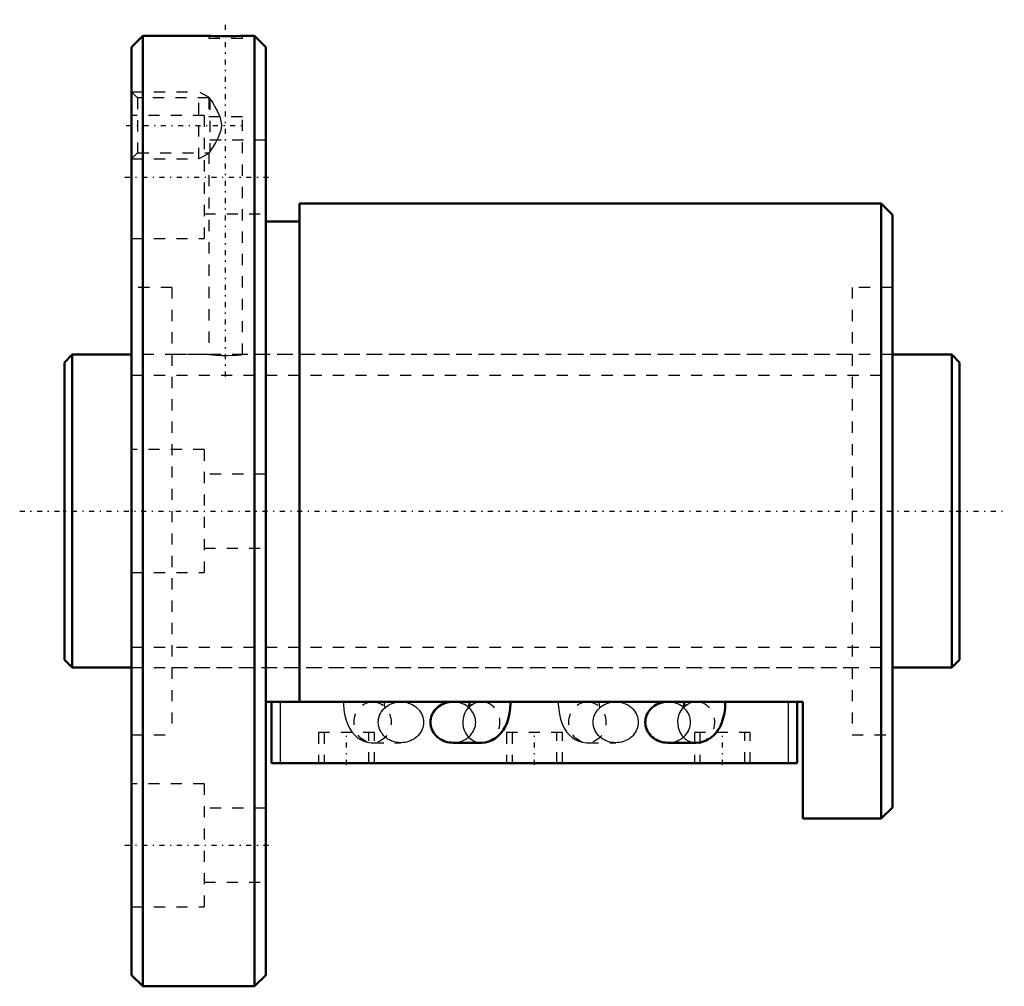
# Model space of a CAD drawing. Header units: millimetres. Extents: x -4 to 84, y -42.5 to 44.
import ezdxf

# ---------------------------------------------------------------- set-up
doc = ezdxf.new("R2010")
doc.units = ezdxf.units.MM
doc.linetypes.add('Center', pattern=[1.5, 0.45, -0.5, 0.05, -0.5])
doc.linetypes.add('Dashed', pattern=[2, 1, -1])
for name, color, linetype, lineweight in [('2d ConnectionPoints', 7, 'Continuous', 50), ('AM_0', 7, 'Continuous', 50), ('AM_4', 3, 'Continuous', 25), ('AM_5', 3, 'Continuous', 25), ('AM_7', 7, 'Center', 25), ('AM_9', 6, 'Dashed', 25)]:
    doc.layers.add(name, color=color, linetype=linetype, lineweight=lineweight)

# ---------------------------------------------------------------- blocks, each defined once
blk = doc.blocks.new('1_BNF_2806_5RR_Nut_0_in_BNF2806V_5RRG1_80LC0_000_rev_4')
at = {"layer": 'AM_0'}
for p, q in [((7, 42.5), (6, 41.5)), ((12.9, 42.5), (7, 42.5)), ((7, 42.5), (7, -42.5)), ((17, 42.5), (15.882, 42.5)), ((18, 41.5), (17, 42.5)), ((17, 42.5), (17, -42.5)), ((6, 41.5), (6, -41.5)), ((18, 41.5), (18, -41.5)), ((73, 27.5), (21, 27.5)), ((21, 27.5), (21, -17.05)), ((73, 27.5), (73, -27.5)), ((74, 26.5), (73, 27.5)), ((74, 26.5), (74, -26.5)), ((21, 25.9), (18, 25.9)), ((66, -17.05), (18, -17.05)), ((18.5, -22.55), (18.5, -17.05)), ((36.203, -17.051), (34.732, -17.051)), ((55.403, -17.051), (53.932, -17.051)), ((65.5, -22.55), (65.5, -17.05)), ((66, -27.5), (66, -17.05)), ((34.732, -20.716), (37.26, -20.716)), ((53.932, -20.716), (56.46, -20.716)), ((65.5, -22.55), (18.5, -22.55)), ((73, -27.5), (74, -26.5)), ((66, -27.5), (73, -27.5)), ((6, -41.5), (7, -42.5)), ((17, -42.5), (18, -41.5)), ((7, -42.5), (17, -42.5))]:
    blk.add_line(p, q, dxfattribs=at)
for points in [[(15.9, 42.5), (15.86, 42.499), (15.664, 42.492), (15.326, 42.484), (14.883, 42.476), (14.385, 42.474), (13.89, 42.477), (13.452, 42.484), (13.121, 42.493), (12.934, 42.499), (12.9, 42.5)], [(34.732, -17.051), (34.555, -17.058), (34.38, -17.079), (34.208, -17.113), (34.04, -17.162), (33.877, -17.223), (33.721, -17.296), (33.572, -17.382), (33.432, -17.48), (33.302, -17.588), (33.183, -17.706), (33.075, -17.832), (32.981, -17.967), (32.899, -18.109), (32.832, -18.257), (32.779, -18.409), (32.74, -18.565), (32.717, -18.724), (32.71, -18.883)], [(36.203, -17.05), (36.201, -17.148), (36.186, -17.332), (36.162, -17.486), (36.138, -17.58), (36.122, -17.628), (36.12, -17.634)], [(37.26, -20.716), (37.596, -20.689), (37.929, -20.61), (38.238, -20.484), (38.52, -20.316), (38.776, -20.112), (39.006, -19.873), (39.211, -19.597), (39.394, -19.279), (39.555, -18.912), (39.686, -18.499), (39.782, -18.062), (39.841, -17.618), (39.866, -17.173), (39.867, -17.05)], [(53.932, -17.051), (53.755, -17.058), (53.58, -17.079), (53.408, -17.113), (53.24, -17.162), (53.077, -17.223), (52.921, -17.296), (52.772, -17.382), (52.632, -17.48), (52.502, -17.588), (52.383, -17.706), (52.275, -17.832), (52.181, -17.967), (52.099, -18.109), (52.032, -18.257), (51.979, -18.409), (51.94, -18.565), (51.917, -18.724), (51.91, -18.883)], [(55.403, -17.05), (55.401, -17.148), (55.386, -17.332), (55.362, -17.486), (55.338, -17.58), (55.322, -17.628), (55.32, -17.634)], [(56.46, -20.716), (56.796, -20.689), (57.129, -20.61), (57.438, -20.484), (57.72, -20.316), (57.976, -20.112), (58.206, -19.873), (58.411, -19.597), (58.594, -19.279), (58.755, -18.912), (58.886, -18.499), (58.982, -18.062), (59.041, -17.618), (59.066, -17.173), (59.067, -17.05)], [(32.71, -18.883), (32.717, -19.043), (32.74, -19.202), (32.779, -19.358), (32.832, -19.51), (32.899, -19.658), (32.981, -19.8), (33.075, -19.934), (33.183, -20.061), (33.302, -20.179), (33.432, -20.287), (33.572, -20.384), (33.721, -20.47), (33.877, -20.544), (34.04, -20.605), (34.208, -20.653), (34.38, -20.688), (34.555, -20.709), (34.732, -20.716)], [(51.91, -18.883), (51.917, -19.043), (51.94, -19.202), (51.979, -19.358), (52.032, -19.51), (52.099, -19.658), (52.181, -19.8), (52.275, -19.934), (52.383, -20.061), (52.502, -20.179), (52.632, -20.287), (52.772, -20.384), (52.921, -20.47), (53.077, -20.544), (53.24, -20.605), (53.408, -20.653), (53.58, -20.688), (53.755, -20.709), (53.932, -20.716)]]:
    blk.add_lwpolyline(points, dxfattribs=at)
at = {"layer": 'AM_4'}
for p, q in [((19.3, -22.55), (19.3, -17.05)), ((64.7, -22.55), (64.7, -17.05))]:
    blk.add_line(p, q, dxfattribs=at)
for centre, start_param in [((37.26, -18.883), 0.791205), ((56.46, -18.883), 0.797786)]:
    blk.add_ellipse(centre, major_axis=(0, 1.832), ratio=0.906308, start_param=start_param, end_param=3.144535, dxfattribs=at)
at = {"layer": 'AM_5', "linetype": 'Dashed'}
for p, q in [((6, 37.5), (12, 37.5)), ((12, 31.5), (12, 37.5)), ((13, 36.958), (12, 37.5)), ((12.9, 31.987), (12, 31.5)), ((6, 31.5), (12, 31.5))]:
    blk.add_line(p, q, dxfattribs=at)
at = {"layer": 'AM_7'}
for p, q in [((14.4, 12.05), (14.4, 43.95)), ((5.52, 34.5), (16.08, 34.5)), ((5.4, 29.878), (18.6, 29.878)), ((25.2, -22.688), (25.2, -19.663)), ((42, -22.688), (42, -19.663)), ((58.8, -22.688), (58.8, -19.663)), ((5.4, -29.878), (18.6, -29.878))]:
    blk.add_line(p, q, dxfattribs=at)
at = {"layer": 'AM_9'}
for p, q in [((12.9, 42.5), (12.9, 42.3)), ((12.9, 42.3), (15.9, 42.3)), ((15.9, 42.3), (15.9, 42.5)), ((6.541, 36.958), (6, 37.5)), ((12.912, 36.958), (6.541, 36.958)), ((6.541, 36.958), (6.541, 32.041)), ((12.9, 36.958), (12.9, 35.3)), ((13, 36.899), (12.9, 36.958)), ((13, 36.899), (13, 32.101)), ((12.5, 35.378), (6, 35.378)), ((12.5, 35.378), (12.5, 24.378)), ((12.9, 35.3), (15.9, 35.3)), ((15.9, 13.998), (15.9, 35.3)), ((18, 33.178), (12.5, 33.178)), ((6, 31.5), (6.541, 32.041)), ((6.541, 32.041), (12.912, 32.041)), ((12.9, 32.041), (13, 32.101)), ((12.9, 32.049), (12.9, 14)), ((12.5, 26.578), (18, 26.578)), ((6, 24.378), (12.5, 24.378)), ((9.6, 20), (6, 20)), ((9.6, 20), (9.6, -20)), ((70.4, 20), (70.4, -20)), ((74, 20), (70.4, 20)), ((12.9, 14), (9.6, 14)), ((70.4, 14), (15.881, 14)), ((12.5, 5.5), (6, 5.5)), ((12.5, 5.5), (12.5, -5.5)), ((18, 3.3), (12.5, 3.3)), ((12.5, -3.3), (18, -3.3)), ((6, -5.5), (12.5, -5.5)), ((9.6, -14), (70.4, -14)), ((27.54, -17.051), (27.801, -17.074)), ((30.068, -17.051), (27.54, -17.051)), ((37.26, -17.051), (36.203, -17.051)), ((36.881, -17.1), (36.917, -17.091)), ((37.142, -17.056), (37.26, -17.051)), ((46.74, -17.051), (47.001, -17.074)), ((49.268, -17.051), (46.74, -17.051)), ((56.46, -17.051), (55.403, -17.051)), ((56.081, -17.1), (56.117, -17.091)), ((56.342, -17.056), (56.46, -17.051)), ((6, -20), (9.6, -20)), ((27.7, -19.8), (22.7, -19.8)), ((22.7, -19.8), (22.7, -22.55)), ((23.2, -19.8), (23.2, -22.55)), ((27.2, -22.55), (27.2, -19.8)), ((27.7, -22.55), (27.7, -19.8)), ((44.5, -19.8), (39.5, -19.8)), ((39.5, -19.8), (39.5, -22.55)), ((40, -19.8), (40, -22.55)), ((44, -22.55), (44, -19.8)), ((44.5, -22.55), (44.5, -19.8)), ((61.3, -19.8), (56.3, -19.8)), ((56.3, -19.8), (56.3, -22.55)), ((56.8, -19.8), (56.8, -22.55)), ((60.8, -22.55), (60.8, -19.8)), ((61.3, -22.55), (61.3, -19.8)), ((70.4, -20), (74, -20)), ((27.54, -20.716), (30.068, -20.716)), ((46.74, -20.716), (49.268, -20.716)), ((12.5, -24.378), (6, -24.378)), ((12.5, -24.378), (12.5, -35.378)), ((18, -26.578), (12.5, -26.578)), ((12.5, -33.178), (18, -33.178)), ((6, -35.378), (12.5, -35.378))]:
    blk.add_line(p, q, dxfattribs=at)
for points in [[(13, 36.899), (13.031, 36.851), (13.25, 36.503), (13.454, 36.162), (13.66, 35.79), (13.886, 35.3)], [(13, 32.101), (13.156, 32.347), (13.319, 32.611), (13.491, 32.903), (13.751, 33.389), (13.961, 33.914), (14.034, 34.225), (14.055, 34.544), (14.018, 34.861), (13.934, 35.17), (13.886, 35.3)], [(12.9, 14), (12.984, 13.991), (13.226, 13.969), (13.601, 13.942), (14.067, 13.923), (14.57, 13.92), (15.051, 13.935), (15.46, 13.96), (15.751, 13.985), (15.891, 13.999), (15.9, 14)], [(24.933, -17.05), (24.938, -17.292), (24.971, -17.734), (25.039, -18.172), (25.144, -18.607), (25.296, -19.039), (25.476, -19.412), (25.684, -19.733), (25.916, -20.007), (26.173, -20.238), (26.455, -20.426), (26.758, -20.57), (27.079, -20.666), (27.198, -20.688)], [(28.047, -18.883), (28.054, -18.724), (28.077, -18.565), (28.116, -18.409), (28.169, -18.257), (28.236, -18.109), (28.318, -17.967), (28.412, -17.832), (28.52, -17.706), (28.639, -17.588), (28.769, -17.48), (28.909, -17.382), (29.058, -17.296), (29.214, -17.223), (29.377, -17.162), (29.545, -17.113), (29.717, -17.079), (29.892, -17.058), (30.068, -17.051)], [(28.594, -17.509), (28.65, -17.582), (28.677, -17.628), (28.68, -17.634)], [(28.661, -17.579), (28.641, -17.496), (28.618, -17.364), (28.602, -17.197), (28.597, -17.05)], [(28.68, -17.634), (28.678, -17.63), (28.664, -17.586), (28.661, -17.579)], [(30.068, -17.051), (30.245, -17.058), (30.42, -17.079), (30.592, -17.113), (30.76, -17.162), (30.923, -17.223), (31.079, -17.296), (31.228, -17.382), (31.368, -17.48), (31.498, -17.588), (31.617, -17.706), (31.725, -17.832), (31.819, -17.967), (31.901, -18.109), (31.968, -18.257), (32.021, -18.409), (32.06, -18.565), (32.083, -18.724), (32.09, -18.883), (32.083, -19.043), (32.06, -19.202), (32.021, -19.358), (31.968, -19.51), (31.901, -19.658), (31.819, -19.8), (31.725, -19.934), (31.617, -20.061), (31.498, -20.179), (31.368, -20.287), (31.228, -20.384), (31.079, -20.47), (30.923, -20.544), (30.76, -20.605), (30.592, -20.653), (30.42, -20.688), (30.245, -20.709), (30.068, -20.716)], [(34.732, -20.716), (34.908, -20.709), (35.083, -20.688), (35.255, -20.653), (35.423, -20.605), (35.586, -20.544), (35.742, -20.47), (35.891, -20.384), (36.031, -20.287), (36.161, -20.179), (36.28, -20.061), (36.388, -19.934), (36.482, -19.8), (36.564, -19.658), (36.631, -19.51), (36.684, -19.358), (36.723, -19.202), (36.746, -19.043), (36.753, -18.883), (36.746, -18.724), (36.723, -18.565), (36.684, -18.409), (36.631, -18.257), (36.564, -18.109), (36.482, -17.967), (36.388, -17.832), (36.28, -17.706), (36.161, -17.588), (36.031, -17.48), (35.891, -17.382), (35.742, -17.296), (35.586, -17.223), (35.423, -17.162), (35.255, -17.113), (35.083, -17.079), (34.908, -17.058), (34.732, -17.051)], [(36.12, -17.634), (36.122, -17.629), (36.149, -17.585), (36.15, -17.582)], [(36.15, -17.582), (36.212, -17.501), (36.328, -17.386), (36.501, -17.26), (36.726, -17.15), (36.881, -17.1)], [(36.917, -17.091), (36.985, -17.076), (37.142, -17.056)], [(44.133, -17.05), (44.138, -17.292), (44.171, -17.734), (44.239, -18.172), (44.344, -18.607), (44.496, -19.039), (44.676, -19.412), (44.884, -19.733), (45.116, -20.007), (45.373, -20.238), (45.655, -20.426), (45.958, -20.57), (46.279, -20.666), (46.646, -20.714), (46.74, -20.716)], [(47.247, -18.883), (47.254, -18.724), (47.277, -18.565), (47.316, -18.409), (47.369, -18.257), (47.436, -18.109), (47.518, -17.967), (47.612, -17.832), (47.72, -17.706), (47.839, -17.588), (47.969, -17.48), (48.109, -17.382), (48.258, -17.296), (48.414, -17.223), (48.577, -17.162), (48.745, -17.113), (48.917, -17.079), (49.092, -17.058), (49.268, -17.051)], [(47.794, -17.509), (47.85, -17.582), (47.877, -17.628), (47.88, -17.634)], [(47.861, -17.579), (47.841, -17.496), (47.818, -17.364), (47.802, -17.197), (47.797, -17.05)], [(47.88, -17.634), (47.878, -17.63), (47.864, -17.586), (47.861, -17.579)], [(49.268, -17.051), (49.445, -17.058), (49.62, -17.079), (49.792, -17.113), (49.96, -17.162), (50.123, -17.223), (50.279, -17.296), (50.428, -17.382), (50.568, -17.48), (50.698, -17.588), (50.817, -17.706), (50.925, -17.832), (51.019, -17.967), (51.101, -18.109), (51.168, -18.257), (51.221, -18.409), (51.26, -18.565), (51.283, -18.724), (51.29, -18.883), (51.283, -19.043), (51.26, -19.202), (51.221, -19.358), (51.168, -19.51), (51.101, -19.658), (51.019, -19.8), (50.925, -19.934), (50.817, -20.061), (50.698, -20.179), (50.568, -20.287), (50.428, -20.384), (50.279, -20.47), (50.123, -20.544), (49.96, -20.605), (49.792, -20.653), (49.62, -20.688), (49.445, -20.709), (49.268, -20.716)], [(53.932, -20.716), (54.108, -20.709), (54.283, -20.688), (54.455, -20.653), (54.623, -20.605), (54.786, -20.544), (54.942, -20.47), (55.091, -20.384), (55.231, -20.287), (55.361, -20.179), (55.48, -20.061), (55.588, -19.934), (55.682, -19.8), (55.764, -19.658), (55.831, -19.51), (55.884, -19.358), (55.923, -19.202), (55.946, -19.043), (55.953, -18.883), (55.946, -18.724), (55.923, -18.565), (55.884, -18.409), (55.831, -18.257), (55.764, -18.109), (55.682, -17.967), (55.588, -17.832), (55.48, -17.706), (55.361, -17.588), (55.231, -17.48), (55.091, -17.382), (54.942, -17.296), (54.786, -17.223), (54.623, -17.162), (54.455, -17.113), (54.283, -17.079), (54.108, -17.058), (53.932, -17.051)], [(55.32, -17.634), (55.322, -17.629), (55.349, -17.585), (55.35, -17.582)], [(55.35, -17.582), (55.412, -17.501), (55.528, -17.386), (55.701, -17.26), (55.926, -17.15), (56.081, -17.1)], [(56.117, -17.091), (56.185, -17.076), (56.342, -17.056)], [(30.068, -20.716), (29.892, -20.709), (29.717, -20.688), (29.545, -20.653), (29.377, -20.605), (29.214, -20.544), (29.058, -20.47), (28.909, -20.384), (28.769, -20.287), (28.639, -20.179), (28.52, -20.061), (28.412, -19.934), (28.318, -19.8), (28.236, -19.658), (28.169, -19.51), (28.116, -19.358), (28.077, -19.202), (28.054, -19.043), (28.047, -18.883)], [(49.268, -20.716), (49.092, -20.709), (48.917, -20.688), (48.745, -20.653), (48.577, -20.605), (48.414, -20.544), (48.258, -20.47), (48.109, -20.384), (47.969, -20.287), (47.839, -20.179), (47.72, -20.061), (47.612, -19.934), (47.518, -19.8), (47.436, -19.658), (47.369, -19.51), (47.316, -19.358), (47.277, -19.202), (47.254, -19.043), (47.247, -18.883)], [(27.198, -20.688), (27.446, -20.714), (27.54, -20.716)]]:
    blk.add_lwpolyline(points, dxfattribs=at)
for centre in [(27.54, -18.883), (46.74, -18.883)]:
    blk.add_ellipse(centre, major_axis=(0, 1.832), ratio=0.906308, dxfattribs=at)
for centre, start_param, end_param in [((37.26, -18.883), 0.545152, 0.791205), ((37.26, -18.883), 3.228355, 6.513337), ((56.46, -18.883), 0.545152, 0.797786), ((56.46, -18.883), 3.228355, 6.513337), ((37.26, -18.883), 3.144535, 3.201321), ((56.46, -18.883), 3.144535, 3.201321)]:
    blk.add_ellipse(centre, major_axis=(0, 1.832), ratio=0.906308, start_param=start_param, end_param=end_param, dxfattribs=at)
blk = doc.blocks.new('2_BNF_2806_5RR000_Shaft_0_in_BNF2806V_5RRG1_80LC0_000_rev_4')
at = {"layer": 'AM_0'}
for p, q in [((0.7, 14), (0, 13.3)), ((0, 13.3), (0, -13.3)), ((0.7, 14), (0.7, -14)), ((6, 14), (0.7, 14)), ((79.3, 14), (74, 14)), ((80, 13.3), (79.3, 14)), ((79.3, 14), (79.3, -14)), ((80, 13.3), (80, -13.3)), ((0, -13.3), (0.7, -14)), ((0.7, -14), (6, -14)), ((74, -14), (79.3, -14)), ((79.3, -14), (80, -13.3))]:
    blk.add_line(p, q, dxfattribs=at)
at = {"layer": 'AM_5', "linetype": 'Dashed'}
for p, q in [((6, 12.1595), (74, 12.1595)), ((6, -12.1595), (74, -12.1595))]:
    blk.add_line(p, q, dxfattribs=at)
at = {"layer": 'AM_7'}
blk.add_line((-4, 0), (84, 0), dxfattribs=at)
at = {"layer": 'AM_9'}
for p, q in [((74, 14), (6, 14)), ((6, -14), (74, -14))]:
    blk.add_line(p, q, dxfattribs=at)

msp = doc.modelspace()

# ---------------------------------------------------------------- linework, layer by layer
at = {"layer": '2d ConnectionPoints'}
for p in [(0, 0), (6, 0)]:
    msp.add_point(p, dxfattribs=at)

# ---------------------------------------------------------------- block references
for name in ['1_BNF_2806_5RR_Nut_0_in_BNF2806V_5RRG1_80LC0_000_rev_4', '2_BNF_2806_5RR000_Shaft_0_in_BNF2806V_5RRG1_80LC0_000_rev_4']:
    msp.add_blockref(name, (0, 0))

doc.saveas('drawing.dxf')
